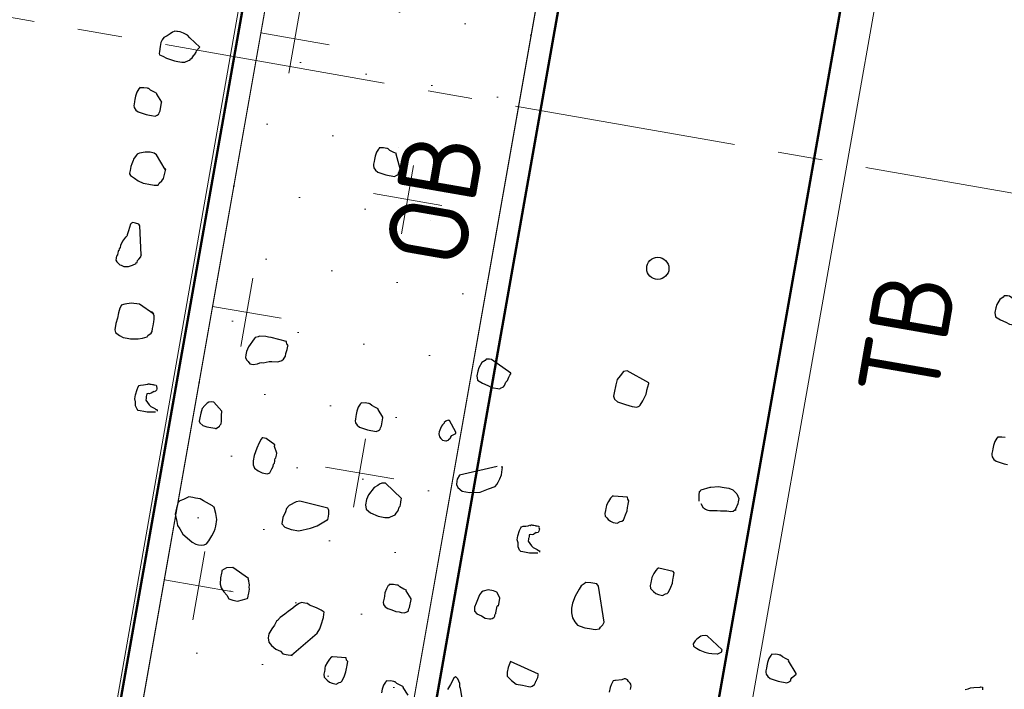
# Model space of a CAD drawing. Header units: metres. Extents: x 2514 to 227642, y 1683 to 852646.
# Tile 98 of 256: x 113805.08 to 113809.51, y 426238.8 to 426241.81. Entities that reach past the tile are written whole.
import ezdxf
from ezdxf.lldxf.tags import DXFTag

# ---------------------------------------------------------------- set-up
doc = ezdxf.new("R2010")
doc.units = ezdxf.units.M
doc.linetypes.add('XX-CENTER', pattern=[8, 5, -1, 1, -1])
for name, color, linetype, lineweight in [('B-WE-KG-GRENS_PERCEEL-GV', 252, 'KG-PERCEEL', 18), ('N-WE-GR-BOMENZAND-A-200', 32, 'Continuous', 18), ('N-WE-GR-BOMENZAND-G', 30, 'Continuous', 35), ('N-WE-GR-BOOM-S', 94, 'Continuous', 25), ('N-WE-VH-KANTOPSLUITING-T18', 1, 'Continuous', 18), ('N-WE-VH-KANTOPSLUITING_ACHTERKANTBAND-G', 1, 'Continuous', 50), ('N-WE-VH-KANTOPSLUITING_OPSLUITBAND_100X200-G', 1, 'Continuous', 18), ('N-WE-VH-KANTOPSLUITING_TROTTOIRBAND_130 150-G', 2, 'Continuous', 13), ('X-XX-AL-VERWIJZING_DOORSNEDE-G', 7, 'XX-CENTER', 18)]:
    doc.layers.add(name, color=color, linetype=linetype, lineweight=lineweight)
doc.styles.add('NLCS-ISO-M200-T18', font='NLCS-ISO.ttf', dxfattribs={"height": 0.36})
doc.styles.get("Standard").update_dxf_attribs({"font": 'romans'})
tags = doc.linetypes.add('KG-PERCEEL', pattern='A,5.5,-2,["P",Standard,S=1.8,R=0,X=-0.5,Y=-0.9],-2,5.5,-2,[5,NLCS.SHX,S=0.75,R=0,X=0,Y=0],-2', length=19).pattern_tags.tags
tags[6] = DXFTag(74, 10)

# ---------------------------------------------------------------- blocks, each defined once
blk = doc.blocks.new('SGR-BOOM_11')
at = {"flags": 128}
for points in [[(-4.403274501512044, 1.249938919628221), (-4.508570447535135, 1.317928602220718), (-4.533227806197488, 1.336581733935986), (-4.570534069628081, 1.349019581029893), (-4.601421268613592, 1.355234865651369), (-4.626296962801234, 1.355234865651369), (-4.632308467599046, 1.355234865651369), (-4.650968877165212, 1.355234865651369), (-4.657184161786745, 1.349019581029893), (-4.669614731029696, 1.342804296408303), (-4.688056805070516, 1.324143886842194), (-4.712947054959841, 1.299690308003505), (-4.737604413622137, 1.281029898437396), (-4.750034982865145, 1.256161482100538), (-4.756264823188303, 1.231285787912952), (-4.756264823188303, 1.194394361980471), (-4.756264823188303, 1.150865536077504), (-4.756264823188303, 1.132212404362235), (-4.750034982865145, 1.119774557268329), (-4.719147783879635, 1.113559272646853), (-4.681856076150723, 1.10153626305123), (-4.644739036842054, 1.095313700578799), (-4.60765110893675, 1.089098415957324), (-4.576763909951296, 1.089098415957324), (-4.539443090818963, 1.089098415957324), (-4.514785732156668, 1.095313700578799), (-4.483694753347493, 1.113559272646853), (-4.471467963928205, 1.119774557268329), (-4.465238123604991, 1.132212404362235), (-4.459037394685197, 1.138427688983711), (-4.446592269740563, 1.169518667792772), (-4.44037698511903, 1.175741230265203), (-4.428150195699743, 1.200609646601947), (-4.428150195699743, 1.21263265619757), (-4.409489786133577, 1.243723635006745), (-4.403274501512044, 1.249938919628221)], [(-4.657184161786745, 0.7048133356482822), (-4.712947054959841, 0.766995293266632), (-4.712947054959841, 0.7732105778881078), (-4.737604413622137, 0.7794331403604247), (-4.774910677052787, 0.7918709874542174), (-4.793352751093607, 0.8038939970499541), (-4.799582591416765, 0.8038939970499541), (-4.805797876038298, 0.8038939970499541), (-4.836685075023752, 0.8038939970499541), (-4.867776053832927, 0.7980862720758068), (-4.873991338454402, 0.7980862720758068), (-4.873991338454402, 0.7918709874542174), (-4.880206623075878, 0.7856484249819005), (-4.892433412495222, 0.7545574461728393), (-4.898648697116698, 0.7172511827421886), (-4.898648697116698, 0.6865750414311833), (-4.898648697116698, 0.6679219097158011), (-4.898648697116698, 0.6430462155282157), (-4.898648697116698, 0.630608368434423), (-4.892433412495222, 0.6119552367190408), (-4.873991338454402, 0.593716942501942), (-4.84911564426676, 0.5812790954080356), (-4.812013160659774, 0.5750638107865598), (-4.774910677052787, 0.5688412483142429), (-4.743819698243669, 0.5688412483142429), (-4.725377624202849, 0.5688412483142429), (-4.694286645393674, 0.5688412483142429), (-4.675830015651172, 0.5812790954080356), (-4.669614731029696, 0.5874943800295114), (-4.663399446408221, 0.593716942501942), (-4.663399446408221, 0.605739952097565), (-4.657184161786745, 0.6243930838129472), (-4.657184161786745, 0.699012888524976), (-4.657184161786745, 0.7048133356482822)], [(-2.440190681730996, 0.4822057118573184), (-2.495939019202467, 0.605739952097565), (-2.495939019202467, 0.6119552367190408), (-2.520814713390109, 0.6181705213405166), (-2.557917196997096, 0.630608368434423), (-2.576373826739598, 0.6430462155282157), (-2.582589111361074, 0.6430462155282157), (-2.58880439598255, 0.6430462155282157), (-2.619895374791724, 0.6430462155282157), (-2.650782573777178, 0.6368309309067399), (-2.656997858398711, 0.6368309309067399), (-2.656997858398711, 0.630608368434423), (-2.663213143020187, 0.6243930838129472), (-2.675439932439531, 0.593716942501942), (-2.681669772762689, 0.5564034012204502), (-2.681669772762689, 0.5253124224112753), (-2.681669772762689, 0.5066592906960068), (-2.681669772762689, 0.4822057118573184), (-2.681669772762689, 0.4697678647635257), (-2.675439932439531, 0.4511147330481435), (-2.656997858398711, 0.4324543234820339), (-2.632122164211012, 0.4200237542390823), (-2.595019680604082, 0.4138011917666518), (-2.557917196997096, 0.407585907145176), (-2.526826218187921, 0.407585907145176), (-2.508384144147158, 0.407585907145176), (-2.477293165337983, 0.407585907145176), (-2.458851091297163, 0.4200237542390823), (-2.452621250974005, 0.4262390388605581), (-2.446405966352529, 0.4324543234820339), (-2.446405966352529, 0.4448921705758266), (-2.440190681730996, 0.4635453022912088), (-2.440190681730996, 0.4759831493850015), (-2.440190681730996, 0.4822057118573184)], [(3.35434682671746, 0.2073576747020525), (3.162415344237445, 0.3002157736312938), (3.143754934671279, 0.3002157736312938), (3.112867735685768, 0.294000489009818), (3.106652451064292, 0.2815626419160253), (3.08177675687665, 0.2566869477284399), (3.06333468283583, 0.2073576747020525), (3.057119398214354, 0.1762666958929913), (3.057119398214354, 0.1327378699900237), (3.069549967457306, 0.09584644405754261), (3.119083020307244, 0.07719331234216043), (3.168616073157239, 0.06475546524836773), (3.205733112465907, 0.05231761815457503), (3.279938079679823, 0.05231761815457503), (3.286153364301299, 0.05853290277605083), (3.311029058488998, 0.07719331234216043), (3.317244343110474, 0.08962388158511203), (3.32345962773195, 0.1203000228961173), (3.335686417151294, 0.1389604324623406), (3.34190170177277, 0.1700514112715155), (3.348116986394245, 0.188704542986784), (3.35434682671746, 0.2011423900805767), (3.35434682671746, 0.2073576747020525)], [(0.09870214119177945, -1.028821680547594), (-0.1118897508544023, -0.9546167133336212), (-0.1427769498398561, -0.9670545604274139), (-0.1674343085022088, -1.010161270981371), (-0.1860947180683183, -1.047474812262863), (-0.192310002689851, -1.097218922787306), (-0.192310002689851, -1.171423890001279), (-0.192310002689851, -1.202514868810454), (-0.1798648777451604, -1.226975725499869), (-0.1489922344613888, -1.245628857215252), (-0.07458348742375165, -1.258066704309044), (-0.01280908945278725, -1.26428198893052), (0.03071245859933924, -1.26428198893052), (0.04915453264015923, -1.251844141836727), (0.05538437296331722, -1.239406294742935), (0.07404478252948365, -1.196292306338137), (0.08024551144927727, -1.171423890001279), (0.09248685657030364, -1.134110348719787), (0.09248685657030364, -1.103434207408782), (0.09248685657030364, -1.097218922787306), (0.09870214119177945, -1.03503696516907), (0.09870214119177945, -1.028821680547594)], [(-1.139755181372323, -1.158986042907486), (-1.331686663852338, -1.066127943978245), (-1.350347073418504, -1.066127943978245), (-1.381234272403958, -1.072343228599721), (-1.387449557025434, -1.084781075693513), (-1.412325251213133, -1.109241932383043), (-1.430767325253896, -1.158986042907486), (-1.436982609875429, -1.190077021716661), (-1.436982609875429, -1.233191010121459), (-1.42455204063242, -1.27049727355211), (-1.3750044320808, -1.289157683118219), (-1.325471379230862, -1.301588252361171), (-1.288368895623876, -1.313611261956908), (-1.214163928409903, -1.313611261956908), (-1.207948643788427, -1.307395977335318), (-1.183072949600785, -1.289157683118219), (-1.176857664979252, -1.276719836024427), (-1.170642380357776, -1.245628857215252), (-1.158415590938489, -1.226975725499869), (-1.152185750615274, -1.196292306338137), (-1.145970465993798, -1.177639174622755), (-1.139755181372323, -1.165201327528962), (-1.139755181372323, -1.158986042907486)], [(-2.204941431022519, -1.747225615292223), (-2.26068976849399, -1.685458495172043), (-2.26068976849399, -1.679243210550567), (-2.285347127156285, -1.67302064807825), (-2.322667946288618, -1.660590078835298), (-2.341110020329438, -1.648152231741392), (-2.347325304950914, -1.648152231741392), (-2.353555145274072, -1.648152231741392), (-2.3844277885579, -1.648152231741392), (-2.415518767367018, -1.654367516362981), (-2.421734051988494, -1.654367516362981), (-2.421734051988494, -1.660590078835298), (-2.427760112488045, -1.666805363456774), (-2.440190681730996, -1.697896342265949), (-2.446405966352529, -1.734795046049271), (-2.446405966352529, -1.765886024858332), (-2.446405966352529, -1.784539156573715), (-2.446405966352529, -1.808992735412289), (-2.446405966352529, -1.821430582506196), (-2.440190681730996, -1.840083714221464), (-2.421734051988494, -1.858736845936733), (-2.396872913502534, -1.871174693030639), (-2.359770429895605, -1.877397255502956), (-2.322667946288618, -1.883612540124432), (-2.291576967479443, -1.883612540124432), (-2.273120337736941, -1.883612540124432), (-2.242029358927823, -1.883612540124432), (-2.223587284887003, -1.871174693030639), (-2.217372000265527, -1.864959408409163), (-2.211142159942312, -1.858736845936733), (-2.211142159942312, -1.846306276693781), (-2.204941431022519, -1.827645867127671), (-2.204941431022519, -1.75344817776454), (-2.204941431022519, -1.747225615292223)], [(-1.534403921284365, -1.76753809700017), (-1.610472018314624, -1.67302064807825), (-1.6166873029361, -1.67302064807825), (-1.622698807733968, -1.67302064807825), (-1.635143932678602, -1.679243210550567), (-1.641359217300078, -1.685458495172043), (-1.653789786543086, -1.697896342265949), (-1.653789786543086, -1.704111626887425), (-1.666234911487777, -1.722357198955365), (-1.672231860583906, -1.734795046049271), (-1.678461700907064, -1.759663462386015), (-1.684676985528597, -1.79075444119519), (-1.684676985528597, -1.808992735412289), (-1.672231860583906, -1.833868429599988), (-1.660005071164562, -1.846306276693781), (-1.641359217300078, -1.858736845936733), (-1.610472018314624, -1.858736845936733), (-1.604256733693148, -1.858736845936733), (-1.585596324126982, -1.846306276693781), (-1.585596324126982, -1.840083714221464), (-1.579381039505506, -1.833868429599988), (-1.573165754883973, -1.821430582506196), (-1.573165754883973, -1.815215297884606), (-1.567154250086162, -1.803192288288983), (-1.534403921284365, -1.779975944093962), (-1.534403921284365, -1.773760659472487), (-1.534403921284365, -1.76753809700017)], [(-3.641545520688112, -1.945379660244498), (-3.728399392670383, -1.877397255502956), (-3.746841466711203, -1.877397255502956), (-3.771717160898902, -1.883612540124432), (-3.783943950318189, -1.896050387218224), (-3.802589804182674, -1.920511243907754), (-3.82125021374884, -1.951602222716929), (-3.827465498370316, -1.995123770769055), (-3.827465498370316, -2.038237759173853), (-3.827465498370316, -2.069328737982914), (-3.82125021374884, -2.081766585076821), (-3.790159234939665, -2.100419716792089), (-3.753056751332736, -2.106642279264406), (-3.715954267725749, -2.106642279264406), (-3.678648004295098, -2.106642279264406), (-3.672636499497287, -2.106642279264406), (-3.666421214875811, -2.106642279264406), (-3.641545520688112, -2.081766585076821), (-3.635330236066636, -2.069328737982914), (-3.629100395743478, -2.056890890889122), (-3.629100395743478, -2.032022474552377), (-3.641545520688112, -1.96403279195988), (-3.641545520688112, -1.957817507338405), (-3.641545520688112, -1.945379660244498)], [(-3.121499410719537, -2.162186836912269), (-3.208134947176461, -2.118658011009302), (-3.239022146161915, -2.118658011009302), (-3.245237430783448, -2.118658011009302), (-3.251452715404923, -2.131095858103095), (-3.263897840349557, -2.168409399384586), (-3.276328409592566, -2.21773867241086), (-3.28855519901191, -2.286135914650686), (-3.28855519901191, -2.335465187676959), (-3.282339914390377, -2.372778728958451), (-3.263897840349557, -2.397647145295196), (-3.226780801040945, -2.415892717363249), (-3.189489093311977, -2.428330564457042), (-3.158601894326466, -2.428330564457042), (-3.139941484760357, -2.428330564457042), (-3.121499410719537, -2.415892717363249), (-3.115284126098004, -2.397647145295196), (-3.109054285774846, -2.378994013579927), (-3.10283900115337, -2.354125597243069), (-3.10283900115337, -2.335465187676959), (-3.096623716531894, -2.323034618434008), (-3.096623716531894, -2.304796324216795), (-3.096623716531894, -2.292358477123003), (-3.096623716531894, -2.279920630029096), (-3.090408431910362, -2.27370534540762), (-3.090408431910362, -2.248829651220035), (-3.090408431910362, -2.230176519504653), (-3.121499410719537, -2.174624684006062), (-3.121499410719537, -2.162186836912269)], [(0.08627157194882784, -2.075551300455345), (-0.03748100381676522, -2.087981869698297), (-0.04369628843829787, -2.087981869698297), (-0.04991157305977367, -2.094204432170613), (-0.06234214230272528, -2.112442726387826), (-0.07458348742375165, -2.143533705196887), (-0.0870140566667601, -2.180839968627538), (-0.0870140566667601, -2.199500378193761), (-0.0870140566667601, -2.211523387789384), (-0.0870140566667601, -2.230176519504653), (-0.0870140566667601, -2.255044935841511), (-0.08079877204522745, -2.279920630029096), (-0.06234214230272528, -2.292358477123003), (-0.04991157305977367, -2.304796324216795), (-0.02503587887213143, -2.316812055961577), (-0.0003785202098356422, -2.323034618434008), (0.03672396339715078, -2.323034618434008), (0.06159965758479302, -2.304796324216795), (0.07404478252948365, -2.298573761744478), (0.08627157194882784, -2.286135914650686), (0.09870214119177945, -2.236391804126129), (0.1049174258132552, -2.199500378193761), (0.1049174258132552, -2.168409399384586), (0.1049174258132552, -2.155971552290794), (0.1049174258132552, -2.137318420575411), (0.1049174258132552, -2.106642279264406), (0.09248685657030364, -2.094204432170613), (0.08627157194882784, -2.075551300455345)], [(-1.913914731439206, -2.440761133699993), (-2.080985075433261, -2.329249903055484), (-2.112076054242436, -2.335465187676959), (-2.130518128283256, -2.347903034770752), (-2.14296325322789, -2.360340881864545), (-2.173850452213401, -2.385216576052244), (-2.211142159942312, -2.459421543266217), (-2.223587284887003, -2.502943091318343), (-2.223587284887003, -2.552279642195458), (-2.211142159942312, -2.589585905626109), (-2.16782439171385, -2.614046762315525), (-2.09341564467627, -2.632699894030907), (-2.031437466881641, -2.632699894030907), (-1.994349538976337, -2.62647733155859), (-1.981904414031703, -2.620262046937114), (-1.944801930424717, -2.595801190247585), (-1.938586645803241, -2.577148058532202), (-1.92614152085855, -2.558494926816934), (-1.92614152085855, -2.552279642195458), (-1.920144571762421, -2.521188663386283), (-1.913914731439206, -2.50916565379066), (-1.913914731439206, -2.496727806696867), (-1.913914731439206, -2.471852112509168), (-1.913914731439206, -2.4531989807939), (-1.913914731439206, -2.440761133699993)], [(-2.55170191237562, -2.638915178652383), (-2.81182685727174, -2.620262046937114), (-2.842714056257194, -2.632699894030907), (-2.898462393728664, -2.676228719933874), (-2.917122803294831, -2.707319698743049), (-2.923338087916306, -2.737995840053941), (-2.935579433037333, -2.793955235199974), (-2.935579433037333, -2.849507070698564), (-2.904692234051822, -2.874375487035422), (-2.842714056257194, -2.886813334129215), (-2.774724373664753, -2.886813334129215), (-2.675439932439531, -2.843284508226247), (-2.619895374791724, -2.812193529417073), (-2.539256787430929, -2.744211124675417), (-2.533041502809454, -2.744211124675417), (-2.533041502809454, -2.725557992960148), (-2.533041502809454, -2.713120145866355), (-2.533041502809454, -2.688659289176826), (-2.539256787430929, -2.657568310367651), (-2.545486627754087, -2.651353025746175), (-2.55170191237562, -2.638915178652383)], [(0.6065214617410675, -2.663790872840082), (0.4765681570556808, -2.657568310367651), (0.4703383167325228, -2.657568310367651), (0.4641230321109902, -2.663790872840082), (0.4516924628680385, -2.68244400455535), (0.4392473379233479, -2.713120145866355), (0.4270205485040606, -2.750433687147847), (0.4270205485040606, -2.769086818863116), (0.4270205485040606, -2.781524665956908), (0.4270205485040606, -2.800177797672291), (0.4270205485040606, -2.824631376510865), (0.4332358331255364, -2.849507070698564), (0.4516924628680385, -2.861944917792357), (0.4641230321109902, -2.874375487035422), (0.488794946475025, -2.886813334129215), (0.513656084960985, -2.893035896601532), (0.5507731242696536, -2.893035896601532), (0.5756342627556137, -2.874375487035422), (0.587861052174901, -2.868160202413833), (0.6003061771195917, -2.85572235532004), (0.6127367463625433, -2.806393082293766), (0.6189520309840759, -2.769086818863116), (0.6189520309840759, -2.737995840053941), (0.6189520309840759, -2.725557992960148), (0.6189520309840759, -2.707319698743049), (0.6189520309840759, -2.676228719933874), (0.6065214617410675, -2.663790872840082), (0.6065214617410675, -2.663790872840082)], [(-3.579567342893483, -2.800177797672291), (-3.666421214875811, -2.769086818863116), (-3.697308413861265, -2.756648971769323), (-3.740626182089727, -2.756648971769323), (-3.765487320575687, -2.756648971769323), (-3.783943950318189, -2.756648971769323), (-3.802589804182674, -2.756648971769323), (-3.845922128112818, -2.787739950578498), (-3.877013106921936, -2.806393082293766), (-3.88923989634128, -2.824631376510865), (-3.88923989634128, -2.843284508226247), (-3.895455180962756, -2.874375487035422), (-3.895455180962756, -2.929927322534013), (-3.870783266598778, -2.992109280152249), (-3.858352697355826, -3.029007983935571), (-3.833477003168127, -3.053876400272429), (-3.796374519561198, -3.097405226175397), (-3.753056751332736, -3.121866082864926), (-3.703509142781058, -3.152957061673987), (-3.666421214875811, -3.165387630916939), (-3.641545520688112, -3.165387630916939), (-3.610658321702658, -3.165387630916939), (-3.592012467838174, -3.159172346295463), (-3.573555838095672, -3.146734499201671), (-3.554895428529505, -3.115643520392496), (-3.536249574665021, -3.066314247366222), (-3.524022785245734, -3.022785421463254), (-3.517807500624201, -2.998331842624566), (-3.517807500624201, -2.973456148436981), (-3.517807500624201, -2.9116890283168), (-3.536249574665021, -2.861944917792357), (-3.56112526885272, -2.806393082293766), (-3.567340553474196, -2.806393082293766), (-3.573555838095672, -2.800177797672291), (-3.579567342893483, -2.800177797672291)], [(0.07404478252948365, -3.220939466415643), (-0.03125116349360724, -2.9116890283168), (-0.04991157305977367, -2.893035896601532), (-0.06836820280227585, -2.893035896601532), (-0.0870140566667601, -2.893035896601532), (-0.1056744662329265, -2.893035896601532), (-0.1489922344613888, -2.899251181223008), (-0.1614228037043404, -2.9116890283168), (-0.1860947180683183, -2.93614988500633), (-0.1985252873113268, -2.967240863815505), (-0.2231972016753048, -3.035223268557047), (-0.2356277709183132, -3.103620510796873), (-0.2356277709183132, -3.146734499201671), (-0.2294124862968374, -3.190263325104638), (-0.2109558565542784, -3.233377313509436), (-0.1860947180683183, -3.264468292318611), (-0.1552075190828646, -3.289343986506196), (-0.1303318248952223, -3.295559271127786), (-0.0870140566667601, -3.301774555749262), (-0.04369628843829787, -3.301774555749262), (0.005836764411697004, -3.301774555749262), (0.04295380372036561, -3.289343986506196), (0.04915453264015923, -3.270683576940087), (0.06781494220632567, -3.245815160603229), (0.07404478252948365, -3.220939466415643)], [(-0.8858455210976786, -3.239592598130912), (-0.8858455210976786, -3.208916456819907), (-0.8858455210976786, -3.17161019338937), (-0.904505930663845, -3.146734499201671), (-0.9229480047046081, -3.121866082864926), (-0.954038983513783, -3.115643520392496), (-1.003572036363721, -3.115643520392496), (-1.046889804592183, -3.134296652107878), (-1.059334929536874, -3.146734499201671), (-1.071561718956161, -3.17161019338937), (-1.090222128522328, -3.252030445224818), (-1.09643741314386, -3.289343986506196), (-1.09643741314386, -3.295559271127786), (-1.090222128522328, -3.326235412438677), (-1.06555021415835, -3.34488854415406), (-1.022028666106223, -3.357326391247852), (-0.9849261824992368, -3.369764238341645), (-0.9478236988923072, -3.369764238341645), (-0.9415938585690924, -3.369764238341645), (-0.9353931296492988, -3.369764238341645), (-0.9229480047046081, -3.363541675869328), (-0.9107212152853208, -3.351103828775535), (-0.904505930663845, -3.34488854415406), (-0.904505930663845, -3.338673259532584), (-0.904505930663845, -3.332450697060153), (-0.904505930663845, -3.320012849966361), (-0.8982760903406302, -3.313797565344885), (-0.8982760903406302, -3.307997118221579), (-0.8982760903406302, -3.245815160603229), (-0.8920608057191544, -3.239592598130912), (-0.8858455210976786, -3.239592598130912)], [(1.16387383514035, -3.28312142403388), (1.009044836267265, -3.184048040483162), (0.9903844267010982, -3.184048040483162), (0.9657270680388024, -3.190263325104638), (0.9532964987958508, -3.196478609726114), (0.9224092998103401, -3.22716202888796), (0.9099641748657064, -3.245815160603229), (0.8975336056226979, -3.276906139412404), (0.9037488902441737, -3.295559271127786), (0.9348398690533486, -3.307997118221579), (0.9657270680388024, -3.320012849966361), (1.015260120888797, -3.332450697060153), (1.052362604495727, -3.332450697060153), (1.077238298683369, -3.332450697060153), (1.126771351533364, -3.326235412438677), (1.133001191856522, -3.326235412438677), (1.16387383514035, -3.301774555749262), (1.16387383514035, -3.295559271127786), (1.16387383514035, -3.289343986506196), (1.16387383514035, -3.28312142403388)], [(-1.672231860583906, -3.313797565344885), (-1.727994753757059, -3.252030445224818), (-1.727994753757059, -3.245815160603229), (-1.752870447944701, -3.239592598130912), (-1.789972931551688, -3.22716202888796), (-1.808618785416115, -3.214724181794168), (-1.81484862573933, -3.214724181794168), (-1.821063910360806, -3.214724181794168), (-1.85195110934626, -3.214724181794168), (-1.882823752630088, -3.220939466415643), (-1.889053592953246, -3.220939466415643), (-1.889053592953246, -3.22716202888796), (-1.895268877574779, -3.233377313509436), (-1.90769944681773, -3.264468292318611), (-1.913914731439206, -3.301774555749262), (-1.913914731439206, -3.332450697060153), (-1.913914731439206, -3.351103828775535), (-1.913914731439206, -3.375979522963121), (-1.913914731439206, -3.388417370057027), (-1.90769944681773, -3.407070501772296), (-1.889053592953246, -3.425308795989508), (-1.864381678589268, -3.437746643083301), (-1.827075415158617, -3.443969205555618), (-1.789972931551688, -3.450184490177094), (-1.759085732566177, -3.450184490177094), (-1.740439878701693, -3.450184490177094), (-1.709552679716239, -3.450184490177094), (-1.690892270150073, -3.437746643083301), (-1.684676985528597, -3.431531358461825), (-1.678461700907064, -3.425308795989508), (-1.678461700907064, -3.412878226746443), (-1.672231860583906, -3.394632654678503), (-1.672231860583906, -3.320012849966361), (-1.672231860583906, -3.313797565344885)], [(1.857831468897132, -3.377638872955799), (1.770773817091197, -3.276906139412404), (1.770773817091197, -3.270683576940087), (1.745898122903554, -3.264468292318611), (1.708795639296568, -3.252030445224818), (1.690149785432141, -3.239592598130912), (1.684138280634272, -3.239592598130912), (1.677908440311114, -3.239592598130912), (1.646817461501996, -3.239592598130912), (1.615944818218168, -3.245815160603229), (1.609729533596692, -3.245815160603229), (1.609729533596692, -3.252030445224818), (1.603499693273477, -3.258253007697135), (1.591069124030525, -3.289343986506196), (1.585057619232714, -3.326235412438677), (1.585057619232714, -3.357326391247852), (1.585057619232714, -3.375979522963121), (1.585057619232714, -3.40085521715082), (1.585057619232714, -3.412878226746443), (1.591069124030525, -3.431531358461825), (1.609729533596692, -3.450184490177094), (1.634590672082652, -3.462622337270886), (1.671693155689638, -3.468837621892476), (1.708795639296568, -3.475060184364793), (1.739682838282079, -3.475060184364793), (1.758343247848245, -3.475060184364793), (1.789434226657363, -3.475060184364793), (1.807876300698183, -3.462622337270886), (1.814091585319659, -3.45639977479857), (1.820321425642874, -3.450184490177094), (1.820321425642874, -3.437746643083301), (1.826522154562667, -3.419093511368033), (1.857831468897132, -3.383854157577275), (1.857831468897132, -3.377638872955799)], [(-3.146156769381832, -3.388417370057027), (-3.300985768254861, -3.313797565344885), (-3.356748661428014, -3.326235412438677), (-3.393851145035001, -3.357326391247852), (-3.393851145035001, -3.369764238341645), (-3.393851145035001, -3.38219480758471), (-3.393851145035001, -3.425308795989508), (-3.387635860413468, -3.481275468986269), (-3.375409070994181, -3.512366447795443), (-3.344318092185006, -3.543042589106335), (-3.313430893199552, -3.567918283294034), (-3.28855519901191, -3.599009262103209), (-3.251452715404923, -3.605224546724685), (-3.208134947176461, -3.605224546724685), (-3.164817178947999, -3.586571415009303), (-3.127510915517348, -3.567918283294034), (-3.121499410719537, -3.561695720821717), (-3.121499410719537, -3.543042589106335), (-3.121499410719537, -3.51816689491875), (-3.121499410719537, -3.499928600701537), (-3.121499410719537, -3.481275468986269), (-3.127510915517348, -3.462622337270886), (-3.127510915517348, -3.443969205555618), (-3.133726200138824, -3.425308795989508), (-3.139941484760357, -3.413285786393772), (-3.139941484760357, -3.40085521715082), (-3.146156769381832, -3.40085521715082), (-3.146156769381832, -3.394632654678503), (-3.146156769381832, -3.388417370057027)], [(-0.4275738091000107, -3.784725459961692), (-0.6939140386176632, -3.716320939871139), (-0.700129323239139, -3.7474119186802), (-0.7063446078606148, -3.772287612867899), (-0.7063446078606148, -3.815401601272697), (-0.700129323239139, -3.852707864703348), (-0.6568115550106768, -3.883798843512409), (-0.6072785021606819, -3.908674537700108), (-0.5515156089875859, -3.908674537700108), (-0.495752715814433, -3.908674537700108), (-0.4771068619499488, -3.908674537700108), (-0.4648655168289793, -3.902451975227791), (-0.446219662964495, -3.883798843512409), (-0.4400043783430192, -3.86514571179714), (-0.4400043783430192, -3.852707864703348), (-0.4337745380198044, -3.846492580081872), (-0.4337745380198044, -3.834054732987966), (-0.4275738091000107, -3.815401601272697), (-0.4275738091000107, -3.797163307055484), (-0.4275738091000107, -3.790940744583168), (-0.4275738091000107, -3.784725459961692)], [(-2.155393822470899, -3.939350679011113), (-2.279131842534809, -3.951788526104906), (-2.285347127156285, -3.951788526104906), (-2.291576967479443, -3.958003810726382), (-2.304007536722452, -3.976656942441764), (-2.316438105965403, -4.007747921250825), (-2.32867945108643, -4.044646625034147), (-2.32867945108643, -4.063299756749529), (-2.32867945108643, -4.075737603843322), (-2.32867945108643, -4.094390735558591), (-2.32867945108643, -4.118844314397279), (-2.322667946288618, -4.143720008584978), (-2.304007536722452, -4.156157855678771), (-2.291576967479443, -4.168595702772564), (-2.266905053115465, -4.181026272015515), (-2.242029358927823, -4.187248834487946), (-2.204941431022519, -4.187248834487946), (-2.180051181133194, -4.168595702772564), (-2.16782439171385, -4.162373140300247), (-2.155393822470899, -4.149935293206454), (-2.14296325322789, -4.10060602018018), (-2.136733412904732, -4.063299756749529), (-2.136733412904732, -4.032208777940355), (-2.136733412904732, -4.019770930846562), (-2.136733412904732, -4.001532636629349), (-2.136733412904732, -3.970441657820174), (-2.149178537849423, -3.958003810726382), (-2.155393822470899, -3.939350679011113)]]:
    blk.add_lwpolyline(points, close=True, dxfattribs=at)
for points in [[(-4.521001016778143, 0.1103512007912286), (-4.620081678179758, 0.2280849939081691), (-4.644739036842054, 0.2405228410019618), (-4.681856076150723, 0.2405228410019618), (-4.725377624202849, 0.2343002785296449), (-4.774910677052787, 0.2156471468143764), (-4.787137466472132, 0.2094318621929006), (-4.793352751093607, 0.2032092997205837), (-4.799582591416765, 0.191193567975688), (-4.81822844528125, 0.1538800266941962), (-4.81822844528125, 0.1414421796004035), (-4.824443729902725, 0.1103512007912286), (-4.83067357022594, 0.08589762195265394), (-4.83067357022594, 0.04858408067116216), (-4.83067357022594, 0.02371566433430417), (-4.83067357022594, 0.01749310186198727), (-4.81822844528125, 0.005062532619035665), (-4.781125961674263, -0.013183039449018), (-4.743819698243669, -0.0318361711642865), (-4.694286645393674, -0.0442740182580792), (-4.675830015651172, -0.0442740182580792), (-4.644739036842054, -0.0442740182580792), (-4.595205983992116, -0.0442740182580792), (-4.55810350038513, -0.0380514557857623), (-4.55810350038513, -0.0318361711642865), (-4.551888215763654, -0.0193983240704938), (-4.533227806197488, 0.005062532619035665), (-4.521001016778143, 0.02993094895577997), (-4.521001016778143, 0.05480664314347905), (-4.514785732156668, 0.1165737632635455), (-4.514785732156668, 0.1165737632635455), (-4.521001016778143, 0.1103512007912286), (-4.514785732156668, 0.1165737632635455), (-4.514785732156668, 0.1165737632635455), (-4.521001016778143, 0.1165737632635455)], [(-4.601421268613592, -0.6822577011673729), (-4.657184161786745, -0.4281442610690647), (-4.669614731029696, -0.4157064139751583), (-4.700501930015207, -0.4094838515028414), (-4.725377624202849, -0.4094838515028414), (-4.737604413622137, -0.4157064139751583), (-4.743819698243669, -0.4281442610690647), (-4.750034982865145, -0.4903262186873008), (-4.756264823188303, -0.5272176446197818), (-4.756264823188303, -0.5334329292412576), (-4.756264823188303, -0.5396554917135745), (-4.762480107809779, -0.5458707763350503), (-4.768695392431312, -0.5520933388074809), (-4.787137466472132, -0.5893996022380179), (-4.799582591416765, -0.6325135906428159), (-4.799582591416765, -0.6511667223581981), (-4.805797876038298, -0.6636045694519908), (-4.805797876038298, -0.6822577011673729), (-4.812013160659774, -0.6822577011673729), (-4.812013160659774, -0.6884729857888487), (-4.812013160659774, -0.7009108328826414), (-4.812013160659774, -0.7191564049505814), (-4.81822844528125, -0.7315869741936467), (-4.81822844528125, -0.7440248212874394), (-4.81822844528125, -0.7502473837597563), (-4.81822844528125, -0.7689005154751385), (-4.805797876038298, -0.7813383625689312), (-4.793352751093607, -0.7937689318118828), (-4.774910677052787, -0.8057919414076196), (-4.762480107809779, -0.8057919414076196), (-4.737604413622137, -0.8120072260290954), (-4.731592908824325, -0.8120072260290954), (-4.694286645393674, -0.8057919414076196), (-4.663399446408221, -0.787553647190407), (-4.632308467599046, -0.7689005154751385), (-4.632308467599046, -0.7626779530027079), (-4.632308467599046, -0.7564626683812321), (-4.626296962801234, -0.7564626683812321), (-4.626296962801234, -0.7378095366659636), (-4.613866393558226, -0.7253716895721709), (-4.601421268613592, -0.7009108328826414), (-4.601421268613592, -0.6822577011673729), (-4.601421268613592, -0.6822577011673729), (-4.601421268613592, -0.6884729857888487)], [(3.343561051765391, -0.960831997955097), (3.31268840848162, -0.960831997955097), (3.281801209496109, -0.9670545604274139), (3.275571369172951, -0.9670545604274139), (3.275571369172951, -0.9732698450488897), (3.269356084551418, -0.9794851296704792), (3.256925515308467, -1.010161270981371), (3.250710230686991, -1.047474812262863), (3.250710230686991, -1.078565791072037), (3.250710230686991, -1.097218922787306), (3.250710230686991, -1.121679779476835), (3.250710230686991, -1.134110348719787), (3.256925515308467, -1.15277075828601), (3.275571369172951, -1.171423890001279), (3.300243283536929, -1.183861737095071), (3.33754954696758, -1.190077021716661), (3.374652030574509, -1.196292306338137), (3.40553922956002, -1.196292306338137)], [(-4.397059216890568, -1.190077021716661), (-4.539443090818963, -1.121679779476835), (-4.613866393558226, -1.127895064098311), (-4.669614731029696, -1.146548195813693), (-4.700501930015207, -1.158986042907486), (-4.700501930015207, -1.165201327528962), (-4.706717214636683, -1.190077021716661), (-4.712947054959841, -1.233191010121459), (-4.712947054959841, -1.282935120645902), (-4.719147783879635, -1.332264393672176), (-4.719147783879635, -1.388231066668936), (-4.706717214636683, -1.412691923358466), (-4.669614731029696, -1.431345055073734), (-4.632308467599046, -1.443782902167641), (-4.595205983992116, -1.443782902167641), (-4.564318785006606, -1.443782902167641), (-4.533227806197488, -1.43756033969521), (-4.496125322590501, -1.431345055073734), (-4.459037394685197, -1.418907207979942), (-4.421920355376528, -1.400668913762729), (-4.415705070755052, -1.388231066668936), (-4.39082937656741, -1.363355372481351), (-4.384614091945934, -1.344702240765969), (-4.384614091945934, -1.319826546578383), (-4.384614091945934, -1.295372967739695), (-4.384614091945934, -1.258066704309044), (-4.384614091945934, -1.233191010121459), (-4.39082937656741, -1.202514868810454), (-4.409489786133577, -1.177639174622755), (-4.421920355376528, -1.171423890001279)], [(-3.177043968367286, -1.226975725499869), (-3.319646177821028, -1.214537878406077), (-3.344318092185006, -1.214537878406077), (-3.369193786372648, -1.214537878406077), (-3.424942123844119, -1.220753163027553), (-3.437168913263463, -1.226975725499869), (-3.462044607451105, -1.239406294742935), (-3.468259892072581, -1.251844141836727), (-3.505362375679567, -1.332264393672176), (-3.517807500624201, -1.375793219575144), (-3.517807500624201, -1.406469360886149), (-3.517807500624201, -1.431345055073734), (-3.505362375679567, -1.449998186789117), (-3.486716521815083, -1.462436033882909), (-3.468259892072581, -1.481089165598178), (-3.437168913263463, -1.481089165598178), (-3.400066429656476, -1.468651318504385), (-3.381420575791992, -1.456213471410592), (-3.36296394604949, -1.449998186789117), (-3.350533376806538, -1.449998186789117), (-3.300985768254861, -1.431345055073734), (-3.276328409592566, -1.425122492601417), (-3.226780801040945, -1.418907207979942), (-3.19568982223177, -1.406469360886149), (-3.189489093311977, -1.400668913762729), (-3.177043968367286, -1.388231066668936), (-3.164817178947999, -1.357140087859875), (-3.164817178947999, -1.332264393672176), (-3.158601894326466, -1.295372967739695), (-3.158601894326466, -1.26428198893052), (-3.158601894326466, -1.258066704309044), (-3.171032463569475, -1.245628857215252), (-3.177043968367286, -1.233191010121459), (-3.177043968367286, -1.226975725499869), (-3.183259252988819, -1.226975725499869), (-3.19568982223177, -1.226975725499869), (-3.19568982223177, -1.220753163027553)], [(-4.229988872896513, -2.056890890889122), (-4.304193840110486, -2.069328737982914), (-4.33508103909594, -2.069328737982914), (-4.366172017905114, -2.069328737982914), (-4.384614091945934, -2.069328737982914), (-4.397059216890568, -2.056890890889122), (-4.415705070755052, -2.032022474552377), (-4.421920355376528, -1.995123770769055), (-4.434147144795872, -1.970255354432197), (-4.434147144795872, -1.951602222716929), (-4.434147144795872, -1.932941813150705), (-4.428150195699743, -1.883612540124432), (-4.421920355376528, -1.858736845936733), (-4.415705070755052, -1.846306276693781), (-4.403274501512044, -1.840083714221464), (-4.378602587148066, -1.833868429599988), (-4.359956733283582, -1.827645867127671), (-4.347511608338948, -1.821430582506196), (-4.341296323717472, -1.821430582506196), (-4.33508103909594, -1.815215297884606), (-4.329069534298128, -1.815215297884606), (-4.322854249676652, -1.815215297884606), (-4.316624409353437, -1.815215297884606), (-4.310409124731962, -1.815215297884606), (-4.297978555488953, -1.815215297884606), (-4.291763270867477, -1.815215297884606), (-4.285533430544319, -1.815215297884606), (-4.27953648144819, -1.815215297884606), (-4.267091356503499, -1.815215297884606), (-4.260876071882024, -1.821430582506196), (-4.260876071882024, -1.827645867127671), (-4.254660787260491, -1.840083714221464), (-4.254660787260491, -1.846306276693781), (-4.254660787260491, -1.858736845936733), (-4.260876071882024, -1.871174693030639), (-4.273306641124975, -1.877397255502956), (-4.27953648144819, -1.877397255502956), (-4.285533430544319, -1.883612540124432), (-4.297978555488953, -1.896050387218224), (-4.310409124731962, -1.9022656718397), (-4.322854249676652, -1.9022656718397), (-4.33508103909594, -1.908488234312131), (-4.33508103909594, -1.914288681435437), (-4.33508103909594, -1.920511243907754), (-4.33508103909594, -1.932941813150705), (-4.33508103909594, -1.939164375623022), (-4.33508103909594, -1.945379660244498), (-4.33508103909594, -1.96403279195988), (-4.316624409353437, -1.98269320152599), (-4.297978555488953, -2.001346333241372), (-4.27953648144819, -2.013369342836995), (-4.260876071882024, -2.019584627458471), (-4.242215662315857, -2.025799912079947), (-4.229988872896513, -2.032022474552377), (-4.223773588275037, -2.032022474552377), (-4.217558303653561, -2.032022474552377), (-4.217558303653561, -2.038237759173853), (-4.217558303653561, -2.04446032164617)], [(0.7304778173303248, -2.001346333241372), (0.7180326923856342, -1.932941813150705), (0.7180326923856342, -1.92672652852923), (0.7180326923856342, -1.914288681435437), (0.7242479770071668, -1.908073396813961), (0.7242479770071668, -1.9022656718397), (0.7304778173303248, -1.896050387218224), (0.8046827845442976, -1.858736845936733), (0.8108835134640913, -1.858736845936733), (0.8790915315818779, -1.840083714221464), (0.928624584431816, -1.840083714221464), (0.9719423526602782, -1.840083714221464), (1.009044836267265, -1.846306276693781), (1.052362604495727, -1.877397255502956), (1.077238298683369, -1.914288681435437), (1.077238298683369, -1.945379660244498), (1.077238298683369, -1.96403279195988), (1.064793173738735, -2.013369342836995), (1.064793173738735, -2.025799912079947), (1.058592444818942, -2.025799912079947), (1.046147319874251, -2.038237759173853), (1.027705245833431, -2.04446032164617), (0.9903844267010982, -2.04446032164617), (0.9348398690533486, -2.056890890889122), (0.9037488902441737, -2.056890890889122), (0.8666464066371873, -2.063113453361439), (0.841770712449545, -2.069328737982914), (0.8357737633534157, -2.069328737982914), (0.823328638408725, -2.069328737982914), (0.7984529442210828, -2.063113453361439), (0.7800108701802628, -2.056890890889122), (0.7518164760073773, -2.021243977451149)], [(-1.115097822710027, -2.007561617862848), (-1.436982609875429, -2.143533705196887), (-1.44941317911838, -2.180839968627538), (-1.44941317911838, -2.199500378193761), (-1.44941317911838, -2.230176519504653), (-1.430767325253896, -2.255044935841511), (-1.387449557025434, -2.279920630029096), (-1.319459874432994, -2.279920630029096), (-1.226390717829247, -2.261267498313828), (-1.158415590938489, -2.21773867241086), (-1.102652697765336, -2.187062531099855), (-1.090222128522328, -2.168409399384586), (-1.084006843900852, -2.143533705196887), (-1.071561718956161, -2.112442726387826), (-1.06555021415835, -2.075551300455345), (-1.06555021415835, -2.050675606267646), (-1.06555021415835, -2.025799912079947), (-1.06555021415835, -2.007561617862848), (-1.071561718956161, -2.007561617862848), (-1.071561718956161, -2.001346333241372), (-1.071561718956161, -1.995123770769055)], [(-0.6195052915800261, -2.713120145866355), (-0.6939140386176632, -2.725557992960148), (-0.724801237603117, -2.725557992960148), (-0.755892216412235, -2.725557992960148), (-0.774334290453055, -2.725557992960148), (-0.7867648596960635, -2.713120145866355), (-0.8054252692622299, -2.688659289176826), (-0.8116405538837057, -2.651353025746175), (-0.8238673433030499, -2.62647733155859), (-0.8238673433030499, -2.608239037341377), (-0.8238673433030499, -2.589585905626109), (-0.8178558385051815, -2.539841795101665), (-0.8116405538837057, -2.514966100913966), (-0.8054252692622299, -2.502943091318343), (-0.7929801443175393, -2.496727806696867), (-0.7683227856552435, -2.490512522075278), (-0.749662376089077, -2.484289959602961), (-0.7372318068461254, -2.478074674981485), (-0.7310165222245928, -2.478074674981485), (-0.724801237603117, -2.471852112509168), (-0.718571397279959, -2.471852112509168), (-0.7125744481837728, -2.471852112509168), (-0.7063446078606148, -2.471852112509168), (-0.700129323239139, -2.471852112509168), (-0.6876841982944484, -2.471852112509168), (-0.6814834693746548, -2.471852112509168), (-0.6752536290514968, -2.471852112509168), (-0.6690383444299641, -2.471852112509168), (-0.6568115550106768, -2.471852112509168), (-0.6505962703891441, -2.478074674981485), (-0.6505962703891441, -2.484289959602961), (-0.6443664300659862, -2.496727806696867), (-0.6443664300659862, -2.502943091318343), (-0.6443664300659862, -2.514966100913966), (-0.6505962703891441, -2.527403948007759), (-0.6630268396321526, -2.533619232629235), (-0.6690383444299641, -2.533619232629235), (-0.6752536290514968, -2.539841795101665), (-0.6876841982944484, -2.552279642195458), (-0.700129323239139, -2.558494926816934), (-0.7125744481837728, -2.558494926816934), (-0.724801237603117, -2.56471021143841), (-0.724801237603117, -2.570932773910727), (-0.724801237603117, -2.577148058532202), (-0.724801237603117, -2.589585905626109), (-0.724801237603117, -2.595801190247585), (-0.724801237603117, -2.602023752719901), (-0.724801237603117, -2.620262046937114), (-0.7063446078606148, -2.638915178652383), (-0.6876841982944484, -2.657568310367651), (-0.6690383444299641, -2.670006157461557), (-0.6505962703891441, -2.676228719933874), (-0.6319358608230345, -2.68244400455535), (-0.6195052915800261, -2.688659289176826), (-0.6134937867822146, -2.688659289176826), (-0.6072785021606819, -2.688659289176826), (-0.6072785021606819, -2.694881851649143), (-0.6072785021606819, -2.701097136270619)], [(3.380867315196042, -3.258253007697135), (3.40553922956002, -3.245815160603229), (3.424185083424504, -3.233377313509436), (3.455072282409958, -3.22716202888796), (3.510835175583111, -3.214724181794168), (3.510835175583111, -3.208916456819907), (3.529481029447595, -3.208916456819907), (3.535710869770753, -3.233377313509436)], [(-2.64455273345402, -4.001532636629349), (-2.452621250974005, -3.766072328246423), (-2.433960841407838, -3.722543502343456), (-2.427760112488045, -3.666991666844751), (-2.421734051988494, -3.63590068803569), (-2.421734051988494, -3.617247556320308), (-2.421734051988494, -3.586571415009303), (-2.421734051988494, -3.567918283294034), (-2.452621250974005, -3.555480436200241), (-2.495939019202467, -3.543042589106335), (-2.564132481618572, -3.530604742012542), (-2.582589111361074, -3.51816689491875), (-2.58880439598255, -3.51816689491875), (-2.607464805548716, -3.51816689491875), (-2.638337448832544, -3.51816689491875), (-2.656997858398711, -3.530604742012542), (-2.687870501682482, -3.555480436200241), (-2.706530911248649, -3.580348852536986), (-2.725191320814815, -3.599009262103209), (-2.743633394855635, -3.617247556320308), (-2.768509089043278, -3.648338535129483), (-2.805611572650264, -3.685644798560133), (-2.824257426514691, -3.716320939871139), (-2.830283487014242, -3.722543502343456), (-2.842714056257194, -3.759849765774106), (-2.86137446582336, -3.797163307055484), (-2.87981653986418, -3.846492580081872), (-2.87981653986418, -3.883798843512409), (-2.867589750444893, -3.920697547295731), (-2.836498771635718, -3.945565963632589), (-2.793166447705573, -3.970441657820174), (-2.749848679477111, -3.982879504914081), (-2.725191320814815, -4.001532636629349), (-2.69410034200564, -4.001532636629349), (-2.675439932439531, -4.001532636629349), (-2.650782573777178, -4.001532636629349), (-2.64455273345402, -4.001532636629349), (-2.638337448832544, -4.001532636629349)], [(0.4145899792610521, -3.778502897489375), (0.4145899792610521, -3.759849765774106), (0.4145899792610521, -3.7474119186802), (0.4083601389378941, -3.728758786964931), (0.4021448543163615, -3.722543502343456), (0.3837027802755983, -3.710520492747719), (0.3712722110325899, -3.698082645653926), (0.3526118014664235, -3.69186736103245), (0.3401812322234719, -3.69186736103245), (0.3217246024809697, -3.704297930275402), (0.3217246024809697, -3.704297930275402), (0.265976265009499, -3.722543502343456), (0.259746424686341, -3.722543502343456), (0.2473158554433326, -3.728758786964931), (0.234885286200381, -3.766072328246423), (0.2288737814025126, -3.790940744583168), (0.2288737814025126, -3.834054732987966)], [(-1.053119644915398, -4.149935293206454), (-1.09643741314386, -4.032208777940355), (-1.102652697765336, -4.019770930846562), (-1.108867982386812, -3.989094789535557), (-1.121094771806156, -3.970441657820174), (-1.13353989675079, -3.951788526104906), (-1.152185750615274, -3.939350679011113), (-1.158415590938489, -3.939350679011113), (-1.170642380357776, -3.951788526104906), (-1.189302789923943, -4.013970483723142), (-1.207948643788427, -4.063299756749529)], [(-1.548493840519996, -4.174810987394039), (-1.604256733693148, -4.113043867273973), (-1.604256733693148, -4.106828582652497), (-1.628914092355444, -4.10060602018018), (-1.666234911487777, -4.088168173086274), (-1.684676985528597, -4.075737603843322), (-1.690892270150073, -4.075737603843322), (-1.697122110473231, -4.075737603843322), (-1.727994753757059, -4.075737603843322), (-1.759085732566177, -4.081952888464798), (-1.765301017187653, -4.081952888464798), (-1.765301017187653, -4.088168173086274), (-1.771530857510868, -4.094390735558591), (-1.783757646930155, -4.125066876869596), (-1.789972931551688, -4.162373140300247), (-1.789972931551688, -4.193464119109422)]]:
    blk.add_lwpolyline(points, dxfattribs=at)
blk.add_circle((0, 0), 0.1)

msp = doc.modelspace()

# ---------------------------------------------------------------- hatches: boundary and pattern name
at = {"layer": 'N-WE-GR-BOMENZAND-A-200', "lineweight": 5, "ltscale": 0.2}
h = msp.add_hatch(dxfattribs=at)
h.set_pattern_fill('AGR-BOMENZAND-SO', color=252, scale=0.2, pattern_type=2)
h.set_pattern_definition([(350.0500476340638, (0, 0), (0.1503322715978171, 0.2782089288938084), [0, -0.3]), (350.0500476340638, (0, 0), (0.7235918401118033, 0.5076069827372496), [0.3125, -0.9375]), (80.05004763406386, (0.1269017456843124, -0.1808979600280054), (-0.5076069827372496, 0.7235918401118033), [0.3124999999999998, -0.9374999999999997])])
h.paths.add_polyline_path([(113806.7264921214, 426244.939647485), (113807.9082338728, 426244.7311134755), (113806.5706142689, 426237.1509545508), (113805.3888725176, 426237.3594885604)])

# ---------------------------------------------------------------- linework, layer by layer
at = {"layer": 'B-WE-KG-GRENS_PERCEEL-GV', "ltscale": 0.2}
msp.add_lwpolyline([(113806.7660000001, 426245.8560000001), (113804.7340000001, 426234.2850000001), (113802.5960000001, 426222.1080000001), (113816.8880000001, 426219.6350000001), (113829.6860000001, 426291.5170000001), (113835.1500000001, 426312.4330000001)], dxfattribs=at)
at = {"layer": 'N-WE-GR-BOMENZAND-G', "lineweight": 5, "ltscale": 0.2, "flags": 128}
msp.add_lwpolyline([(113806.7264921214, 426244.939647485), (113807.9082338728, 426244.7311134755), (113806.5706142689, 426237.1509545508), (113805.3888725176, 426237.3594885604)], close=True, dxfattribs=at)
at = {"layer": 'N-WE-VH-KANTOPSLUITING_ACHTERKANTBAND-G', "ltscale": 0.2}
for points in [[(113808.891260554, 426257.7826232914), (113802.5536634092, 426221.8680826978)], [(113809.2384249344, 426244.4963836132), (113807.9011711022, 426236.9166316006)]]:
    msp.add_lwpolyline(points, dxfattribs=at)
at = {"layer": 'N-WE-VH-KANTOPSLUITING_ACHTERKANTBAND-G', "ltscale": 0.2, "flags": 128}
msp.add_lwpolyline([(113807.9185452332, 426237.0151107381), (113806.6864765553, 426237.2320890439), (113807.9893345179, 426244.615257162), (113809.2210508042, 426244.3979044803)], dxfattribs=at)
at = {"layer": 'N-WE-VH-KANTOPSLUITING_OPSLUITBAND_100X200-G'}
msp.add_line((113807.9082338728, 426244.7311134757), (113806.570614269, 426237.1509545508), dxfattribs=at)
at = {"layer": 'N-WE-VH-KANTOPSLUITING_OPSLUITBAND_100X200-G', "ltscale": 0.2}
msp.add_lwpolyline([(113809.0071361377, 426257.8638331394), (113802.6521418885, 426221.8507048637)], dxfattribs=at)
at = {"layer": 'N-WE-VH-KANTOPSLUITING_TROTTOIRBAND_130 150-G', "ltscale": 0.2}
msp.add_lwpolyline([(113809.3861426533, 426244.4703168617), (113808.0488977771, 426236.8906156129)], dxfattribs=at)
at = {"layer": 'X-XX-AL-VERWIJZING_DOORSNEDE-G', "ltscale": 0.2, "flags": 128}
msp.add_lwpolyline([(113804.1591360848, 426241.9752466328), (113821.6416421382, 426238.9083523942)], dxfattribs=at)

# ---------------------------------------------------------------- block references
at = {"layer": 'N-WE-GR-BOOM-S', "ltscale": 0.2, "xscale": 0.5, "yscale": 0.5, "rotation": 350.0500476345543}
msp.add_blockref('SGR-BOOM_11', (113807.9507782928, 426240.6909842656), dxfattribs=at)

# ---------------------------------------------------------------- texts
at = {"layer": 'N-WE-VH-KANTOPSLUITING-T18', "style": 'NLCS-ISO-M200-T18'}
for s, p in [('OB', (113807.073886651, 426240.6824331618)), ('TB', (113809.2015276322, 426240.0801955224))]:
    msp.add_text(s, height=0.36, rotation=80.10862630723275, dxfattribs=at).set_placement(p)

doc.saveas('drawing.dxf')
